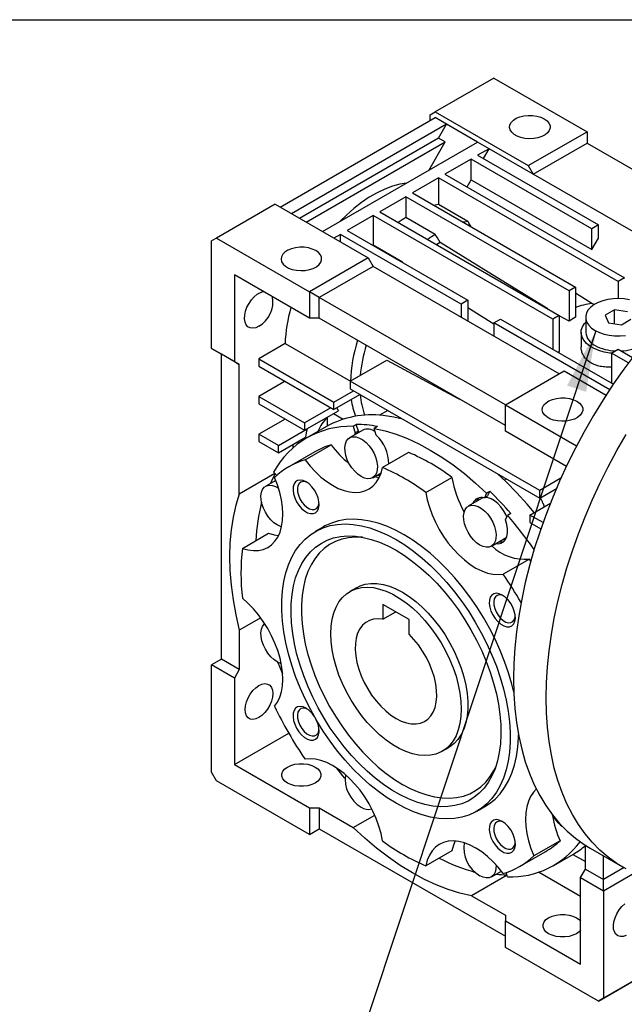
# Model space of a CAD drawing. Header units: millimetres. Extents: x 25 to 1092, y 25 to 838.
# Tile 6 of 8: x 704 to 835, y 625 to 838. Entities that reach past the tile are written whole.
import ezdxf

# ---------------------------------------------------------------- set-up
doc = ezdxf.new("R2010")
doc.units = ezdxf.units.MM
doc.header["$LTSCALE"] = 4
doc.linetypes.add('SLD-Solid', pattern=[0])
doc.layers.add('TEXT', color=140, linetype='SLD-Solid', lineweight=25)
doc.dimstyles.new('SLDDIMSTYLE0', dxfattribs={"dimtxt": 0.18, "dimasz": 13.208, "dimexe": 0, "dimexo": 0.0625, "dimgap": 0, "dimtad": 0, "dimtih": 1, "dimtoh": 1, "dimdec": 0, "dimrnd": 1e-09, "dimzin": 0, "dimdsep": 46, "dimtxsty": 'Standard', "dimsah": 1, "dimcen": 0.09, "dimadec": 0, "dimazin": 0, "dimtfac": 13.208, "dimtdec": 0, "dimtofl": 0, "dimtmove": 0, "dimatfit": 3, "dimfxl": 0, "dimfrac": 2, "dimtolj": 1, "dimtzin": 0, "dimarcsym": 0})

msp = doc.modelspace()

# ---------------------------------------------------------------- linework, layer by layer
for p, q in [((807.088, 825.546), (794.36, 818.198)), ((807.088, 825.546), (827.241, 813.912)), ((793.3, 817.585), (794.36, 818.198)), ((793.3, 816.361), (793.3, 817.585)), ((794.36, 818.198), (814.513, 806.564)), ((760.773, 797.584), (794.36, 816.973)), ((796.835, 815.544), (763.248, 796.155)), ((796.835, 815.544), (794.36, 816.973)), ((795.086, 812.515), (796.835, 815.544)), ((803.553, 811.667), (796.835, 815.544)), ((814.513, 806.564), (827.241, 813.912)), ((827.241, 813.912), (827.241, 811.462)), ((795.086, 812.515), (764.997, 795.145)), ((766.412, 794.329), (796.5, 811.698)), ((769.965, 792.277), (803.553, 811.667)), ((792.947, 805.544), (796.5, 811.698)), ((796.5, 811.698), (795.086, 812.515)), ((806.028, 810.238), (803.553, 811.667)), ((815.574, 804.727), (827.241, 811.462)), ((827.241, 811.462), (863.452, 790.558)), ((806.028, 810.238), (803.553, 808.809)), ((803.553, 808.809), (829.716, 793.706)), ((804.79, 808.095), (806.028, 810.238)), ((815.574, 804.727), (806.028, 810.238)), ((802.139, 807.993), (796.482, 804.727)), ((828.302, 792.889), (802.139, 807.993)), ((802.139, 803.502), (802.139, 807.993)), ((796.482, 804.727), (835.373, 782.276)), ((814.513, 806.564), (815.574, 804.727)), ((853.478, 782.845), (815.574, 804.727)), ((795.068, 803.911), (789.411, 800.645)), ((833.958, 781.459), (795.068, 803.911)), ((795.068, 803.911), (795.068, 798.159)), ((801.255, 801.971), (802.139, 803.502)), ((802.139, 803.502), (828.302, 788.398)), ((789.411, 800.645), (824.766, 780.235)), ((759.712, 798.196), (746.984, 790.848)), ((759.712, 798.196), (779.865, 786.562)), ((787.996, 799.829), (782.34, 796.563)), ((823.352, 779.418), (787.996, 799.829)), ((787.996, 799.829), (787.996, 795.322)), ((801.431, 794.485), (795.068, 798.159)), ((782.34, 796.563), (821.23, 774.112)), ((780.925, 795.747), (775.269, 792.481)), ((819.816, 773.295), (780.925, 795.747)), ((780.925, 795.747), (780.925, 789.343)), ((794.36, 791.649), (787.996, 795.322)), ((775.269, 792.481), (801.431, 777.377)), ((829.716, 793.706), (828.302, 792.889)), ((828.302, 788.398), (828.302, 792.889)), ((829.716, 790.848), (829.716, 793.706)), ((746.984, 790.848), (745.924, 790.236)), ((745.924, 766.964), (745.924, 790.236)), ((746.984, 790.848), (767.137, 779.214)), ((773.854, 791.665), (772.44, 790.848)), ((800.017, 776.561), (773.854, 791.665)), ((773.854, 790.032), (773.854, 791.665)), ((828.302, 788.398), (829.716, 790.848)), ((780.925, 789.343), (780.849, 789.259)), ((787.289, 785.669), (780.925, 789.343)), ((779.865, 786.562), (767.137, 779.214)), ((779.865, 786.562), (780.925, 784.725)), ((787.289, 785.669), (787.213, 785.586)), ((787.407, 785.473), (787.289, 785.669)), ((780.925, 784.725), (769.258, 777.99)), ((821.23, 761.458), (780.925, 784.725)), ((750.873, 782.887), (750.873, 764.107)), ((767.137, 773.499), (750.873, 782.887)), ((835.373, 782.276), (833.958, 781.459)), ((833.958, 781.459), (833.958, 777.744)), ((767.137, 779.214), (767.137, 773.499)), ((769.258, 777.99), (767.137, 779.214)), ((824.766, 780.235), (823.352, 779.418)), ((823.352, 779.418), (823.352, 772.881)), ((824.766, 780.235), (824.766, 773.697)), ((769.258, 773.499), (769.258, 777.99)), ((809.563, 754.722), (769.258, 777.99)), ((801.431, 777.377), (800.017, 776.561)), ((801.431, 777.377), (801.431, 772.887)), ((828.302, 776.706), (824.766, 778.899)), ((800.017, 776.561), (800.017, 773.704)), ((807.088, 772.205), (801.431, 775.723)), ((828.811, 776.436), (828.302, 776.706)), ((833.211, 775.313), (831.17, 774.135)), ((836, 774.882), (833.211, 775.313)), ((833.211, 772.325), (833.211, 775.313)), ((769.258, 773.499), (767.137, 773.499)), ((809.563, 750.231), (769.258, 773.499)), ((807.088, 772.479), (808.503, 773.295)), ((808.503, 773.295), (832.941, 759.187)), ((821.23, 774.112), (819.816, 773.295)), ((819.816, 773.295), (819.816, 766.764)), ((821.23, 774.112), (821.23, 766.36)), ((823.352, 772.881), (821.23, 774.012)), ((826.958, 773.703), (826.958, 770.437)), ((831.17, 774.135), (831.917, 772.525)), ((831.917, 772.525), (834.706, 772.094)), ((834.706, 772.094), (836.747, 773.272)), ((832.156, 758.008), (807.088, 772.479)), ((807.088, 772.479), (807.088, 769.621)), ((825.958, 770.437), (825.958, 767.317)), ((750.873, 764.107), (745.924, 766.964)), ((745.924, 766.964), (748.045, 765.74)), ((761.847, 767.992), (756.177, 764.719)), ((761.847, 767.992), (775.988, 759.829)), ((832.544, 765.948), (833.958, 766.764)), ((833.958, 766.764), (837.063, 764.972)), ((751.934, 763.494), (748.045, 765.74)), ((748.045, 699.6), (748.045, 765.74)), ((750.873, 764.107), (751.934, 763.494)), ((756.177, 764.719), (756.177, 763.086)), ((756.177, 764.719), (772.44, 755.33)), ((775.976, 759.821), (783.901, 764.397)), ((836.212, 763.83), (832.544, 765.948)), ((832.544, 765.948), (832.544, 759.416)), ((751.934, 735.392), (751.934, 763.494)), ((756.177, 763.086), (772.44, 753.697)), ((809.563, 754.722), (822.291, 762.07)), ((822.291, 762.07), (831.383, 756.821)), ((761.834, 759.82), (756.177, 756.553)), ((816.988, 736.146), (775.976, 759.821)), ((775.976, 759.821), (775.976, 758.188)), ((772.44, 755.33), (776.683, 757.78)), ((775.976, 758.188), (816.988, 734.513)), ((756.177, 756.553), (756.177, 754.92)), ((756.177, 756.553), (766.076, 750.839)), ((778.098, 756.963), (772.44, 753.697)), ((756.177, 754.92), (766.076, 749.206)), ((771.734, 754.105), (766.076, 750.839)), ((766.076, 749.206), (773.389, 753.427)), ((772.44, 753.697), (772.44, 755.33)), ((784.075, 753.513), (782.267, 752.469)), ((809.563, 749.006), (809.563, 754.722)), ((809.563, 754.722), (824.991, 745.816)), ((761.834, 751.654), (756.177, 748.388)), ((771.026, 752.053), (771.017, 752.058)), ((771.026, 750.15), (771.026, 752.053)), ((772.339, 752.821), (774.432, 751.613)), ((760.419, 745.939), (766.608, 749.511)), ((766.076, 750.839), (766.076, 749.206)), ((770.795, 750.019), (766.552, 747.57)), ((766.607, 749.512), (766.608, 749.511)), ((778.654, 749.228), (775.825, 747.595)), ((776.567, 750.075), (777.274, 750.484)), ((776.567, 750.075), (777.012, 748.579)), ((777.719, 748.988), (777.274, 750.484)), ((781.847, 750.031), (781.14, 749.623)), ((781.585, 748.127), (781.14, 749.623)), ((756.177, 748.388), (756.177, 746.755)), ((760.419, 745.939), (756.177, 748.388)), ((760.419, 744.306), (766.282, 747.69)), ((777.012, 748.579), (776.801, 748.159)), ((777.719, 748.988), (777.012, 748.579)), ((777.719, 748.988), (777.508, 748.567)), ((822.78, 741.376), (809.563, 749.006)), ((756.177, 746.755), (760.419, 744.306)), ((760.419, 744.306), (760.419, 745.939)), ((763.601, 745.441), (763.601, 746.143)), ((764.517, 746.671), (764.869, 746.468)), ((766.177, 742.803), (771.834, 746.069)), ((768.302, 744.539), (762.645, 741.273)), ((788.614, 744.408), (782.957, 741.143)), ((759.653, 739.848), (751.934, 735.392)), ((760.051, 739.427), (759.371, 740.145)), ((780.825, 738.935), (782.658, 739.993)), ((782.508, 739.906), (782.624, 739.892)), ((792.329, 735.733), (797.985, 738.998)), ((809.782, 738.672), (809.317, 738.404)), ((821.589, 738.802), (816.988, 736.146)), ((759.811, 738.347), (757.648, 737.098)), ((816.988, 734.513), (820.627, 736.614)), ((804.36, 734.388), (801.532, 732.755)), ((805.459, 735.584), (805.015, 734.601)), ((805.015, 734.601), (805.722, 735.009)), ((805.459, 735.584), (806.166, 735.992)), ((806.166, 735.992), (805.722, 735.009)), ((816.988, 734.513), (816.988, 736.146)), ((814.867, 730.838), (819.297, 733.396)), ((809.588, 729.774), (810.032, 730.756)), ((810.739, 731.165), (810.032, 730.756)), ((814.867, 730.838), (814.867, 729.205)), ((817.711, 729.196), (814.867, 730.838)), ((770.144, 728.282), (768.377, 727.262)), ((814.867, 729.205), (817.233, 727.838)), ((752.599, 723.612), (758.256, 726.877)), ((806.532, 724.095), (809.36, 725.728)), ((814.766, 721.285), (809.109, 718.019)), ((815.057, 720.858), (814.766, 721.285)), ((777.29, 715.088), (775.876, 714.271)), ((788.704, 708.219), (783.047, 711.484)), ((783.047, 711.484), (783.047, 708.253)), ((756.583, 708.544), (751.934, 705.86)), ((783.047, 708.253), (785.845, 709.869)), ((788.704, 704.987), (788.704, 708.219)), ((751.934, 705.86), (751.934, 697.355)), ((748.045, 699.6), (745.924, 698.375)), ((745.924, 675.104), (745.924, 698.375)), ((750.873, 695.518), (745.924, 698.375)), ((751.934, 697.355), (748.045, 699.6)), ((751.934, 697.355), (750.873, 695.518)), ((750.873, 695.518), (750.873, 676.737)), ((750.873, 676.737), (762.644, 683.532)), ((795.874, 679.629), (797.289, 680.446)), ((750.873, 676.737), (767.137, 667.348)), ((746.984, 673.266), (745.924, 675.104)), ((767.137, 661.633), (746.984, 673.266)), ((767.137, 667.348), (767.137, 661.633)), ((767.137, 667.348), (769.258, 667.348)), ((769.258, 667.348), (769.258, 662.857)), ((769.258, 667.348), (776.624, 663.096)), ((803.374, 666.639), (805.141, 667.659)), ((776.624, 663.096), (781.273, 665.78)), ((767.137, 661.633), (769.258, 662.857)), ((767.137, 661.633), (769.258, 662.857)), ((769.258, 662.857), (809.563, 639.59)), ((821.393, 660.23), (815.736, 656.965)), ((797.985, 658.064), (792.329, 654.799)), ((812.641, 654.668), (818.298, 657.934)), ((820.048, 654.903), (824.29, 657.352)), ((826.887, 654.085), (826.887, 659.278)), ((827.888, 658.67), (834.959, 654.588)), ((824.171, 657.283), (826.887, 655.715)), ((830.776, 651.84), (830.776, 657.003)), ((806.532, 652.428), (808.696, 653.677)), ((810.032, 652.397), (809.75, 653.347)), ((825.827, 648.163), (816.732, 653.413)), ((825.827, 652.248), (826.887, 654.085)), ((826.887, 654.085), (830.776, 651.84)), ((835.25, 654.423), (830.776, 651.84)), ((830.776, 649.39), (837.525, 653.286)), ((809.916, 652.789), (802.197, 648.333)), ((825.827, 652.248), (830.776, 649.39)), ((825.827, 633.467), (825.827, 652.248)), ((830.776, 649.39), (830.776, 651.84)), ((830.776, 649.39), (830.776, 626.119)), ((802.197, 648.333), (809.563, 644.081)), ((809.563, 644.081), (809.563, 642.856)), ((809.563, 637.14), (809.563, 642.856)), ((809.563, 642.856), (825.827, 633.467)), ((829.716, 625.507), (809.563, 637.14)), ((829.716, 625.507), (842.444, 632.854)), ((843.504, 633.467), (830.776, 626.119)), ((830.776, 626.119), (829.716, 625.507))]:
    msp.add_line(p, q)
at = {"flags": 128}
for points in [[(817.978, 816.728), (818.574, 816.3), (818.997, 815.808), (819.226, 815.275), (819.252, 814.726), (819.073, 814.187), (818.697, 813.682), (818.142, 813.236), (817.433, 812.869), (816.605, 812.599), (815.696, 812.438), (814.747, 812.393), (813.805, 812.467), (812.912, 812.657), (812.11, 812.953), (811.437, 813.341), (810.925, 813.804), (810.597, 814.319), (810.468, 814.864), (810.545, 815.411), (810.825, 815.936), (811.293, 816.414), (811.928, 816.823), (812.701, 817.143), (813.575, 817.361), (814.509, 817.464), (815.461, 817.449), (816.384, 817.317), (817.236, 817.073), (817.978, 816.728)], [(788.134, 802.766), (786.736, 802.545), (785.108, 802.115), (783.448, 801.499), (781.769, 800.701), (780.082, 799.728), (778.402, 798.586), (776.742, 797.286), (775.115, 795.836), (773.716, 794.442)], [(795.068, 798.159), (794.382, 798.026), (794.07, 797.955)], [(801.431, 794.485), (800.746, 794.352), (800.434, 794.281)], [(795.471, 789.913), (794.849, 790.885), (794.36, 791.649)], [(795.471, 789.913), (794.748, 789.446), (794.711, 789.421)], [(818.742, 775.548), (806.805, 782.917), (795.471, 789.913)], [(768.48, 788.154), (767.739, 788.498), (766.886, 788.742), (765.963, 788.875), (765.012, 788.89), (764.078, 788.786), (763.204, 788.569), (762.431, 788.249), (761.795, 787.84), (761.327, 787.362), (761.048, 786.837), (760.971, 786.289), (761.099, 785.745), (761.427, 785.229), (761.94, 784.767), (762.612, 784.378), (763.414, 784.082), (764.307, 783.893), (765.25, 783.819), (766.198, 783.864), (767.108, 784.025), (767.936, 784.295), (768.644, 784.662), (769.199, 785.108), (769.575, 785.612), (769.755, 786.152), (769.729, 786.701), (769.499, 787.234), (769.076, 787.726), (768.48, 788.154)], [(756.177, 771.741), (755.508, 771.439), (754.87, 771.319), (754.294, 771.387), (753.805, 771.639), (753.428, 772.064), (753.179, 772.642), (753.07, 773.346), (753.106, 774.143), (753.286, 774.995), (753.601, 775.864), (754.037, 776.707), (754.573, 777.486), (755.183, 778.165), (755.84, 778.711), (756.513, 779.1), (757.094, 779.296)], [(836.43, 777.484), (835.288, 777.671), (834.107, 777.744), (832.922, 777.7), (831.767, 777.541), (830.675, 777.272), (829.677, 776.901), (828.803, 776.437), (828.077, 775.895), (827.52, 775.289), (827.148, 774.638), (826.973, 773.961), (826.998, 773.275), (827.223, 772.602), (827.642, 771.961), (828.243, 771.37), (829.009, 770.846)], [(832.544, 765.892), (832.201, 765.932), (830.972, 766.153), (829.82, 766.485), (828.775, 766.919), (827.865, 767.445), (827.112, 768.048), (826.537, 768.713), (826.154, 769.423), (825.973, 770.158), (825.999, 770.902), (826.231, 771.633), (826.663, 772.333), (826.958, 772.673)], [(829.009, 770.846), (829.916, 770.404), (830.94, 770.057), (832.051, 769.815), (833.217, 769.685), (834.404, 769.671), (835.578, 769.772)], [(821.23, 766.36), (821.051, 766.173), (820.976, 766.095)], [(783.901, 764.397), (796.22, 757.793), (799.633, 755.964)], [(837.577, 765.651), (835.215, 762.458), (832.935, 759.178), (830.743, 755.819), (828.646, 752.39), (826.647, 748.9), (824.753, 745.356), (822.968, 741.769), (821.296, 738.146), (819.742, 734.499), (818.31, 730.834), (817.002, 727.163), (815.824, 723.493), (814.777, 719.835), (813.864, 716.197), (813.088, 712.589), (812.45, 709.021), (811.952, 705.499), (811.595, 702.035), (811.381, 698.636), (811.31, 695.312)], [(825.049, 755.498), (825.645, 755.07), (826.068, 754.578), (826.297, 754.045), (826.323, 753.496), (826.144, 752.956), (825.768, 752.452), (825.213, 752.006), (824.505, 751.639), (823.676, 751.368), (822.767, 751.207), (821.818, 751.163), (820.876, 751.237), (819.983, 751.426), (819.181, 751.722), (818.508, 752.11), (817.996, 752.573), (817.668, 753.089), (817.539, 753.633), (817.616, 754.18), (817.896, 754.705), (818.364, 755.184), (818.999, 755.592), (819.772, 755.913), (820.646, 756.13), (821.58, 756.233), (822.532, 756.219), (823.455, 756.086), (824.307, 755.842), (825.049, 755.498)], [(787.298, 751.652), (785.382, 752.072), (783.065, 752.403)], [(781.14, 749.623), (783.509, 749.085), (785.92, 748.342), (788.362, 747.398), (790.826, 746.256), (793.3, 744.921), (795.774, 743.4), (798.237, 741.697), (800.68, 739.822), (803.09, 737.781), (805.459, 735.584)], [(778.325, 739.182), (777.613, 739.677), (776.931, 740.318), (776.305, 741.08), (775.762, 741.932), (775.325, 742.838), (775.01, 743.761), (774.83, 744.664), (774.794, 745.51), (774.902, 746.264), (775.151, 746.896), (775.529, 747.378), (776.022, 747.692), (776.609, 747.825), (777.267, 747.772), (777.967, 747.533), (778.683, 747.12), (779.383, 746.55), (780.041, 745.844), (780.628, 745.033), (781.121, 744.15), (781.499, 743.231), (781.748, 742.313), (781.856, 741.434), (781.82, 740.629), (781.64, 739.933), (781.325, 739.373), (780.888, 738.973), (780.345, 738.748), (779.719, 738.708), (779.037, 738.855), (778.325, 739.182)], [(818.381, 691.23), (818.452, 694.554), (818.667, 697.953), (819.023, 701.417), (819.521, 704.938), (820.159, 708.507), (820.935, 712.115), (821.848, 715.753), (822.895, 719.411), (824.073, 723.081), (825.381, 726.752), (826.813, 730.417), (828.367, 734.064), (830.039, 737.687), (831.824, 741.274), (833.718, 744.818), (835.717, 748.308)], [(766.177, 742.803), (767.265, 741.445), (768.418, 740.198), (769.622, 739.078), (770.86, 738.101), (772.115, 737.279), (773.373, 736.623), (774.614, 736.142), (775.825, 735.841), (776.988, 735.726), (778.087, 735.798), (779.11, 736.055), (780.042, 736.494), (780.87, 737.11), (781.584, 737.894), (782.175, 738.836), (782.635, 739.924), (782.957, 741.143)], [(752.599, 723.612), (753.816, 723.282), (754.988, 723.136), (756.099, 723.177), (757.135, 723.404), (758.082, 723.813), (758.929, 724.401), (759.662, 725.158), (760.274, 726.075), (760.756, 727.139), (761.101, 728.338), (761.305, 729.654), (761.366, 731.071), (761.281, 732.569), (761.054, 734.13), (760.686, 735.732), (760.183, 737.355), (759.55, 738.977)], [(766.393, 738.043), (765.741, 738.331), (765.124, 738.428), (764.575, 738.328), (764.124, 738.037), (763.796, 737.57), (763.607, 736.952), (763.569, 736.217), (763.683, 735.404), (763.943, 734.558), (764.336, 733.723), (764.839, 732.945), (765.426, 732.266), (766.065, 731.722), (766.721, 731.343), (767.36, 731.149), (767.947, 731.151), (768.45, 731.348), (768.842, 731.73), (769.103, 732.276), (769.217, 732.957), (769.178, 733.736), (768.99, 734.571), (768.662, 735.418), (768.211, 736.229), (767.662, 736.963), (767.045, 737.578), (766.393, 738.043)], [(781.212, 739.159), (781.482, 739.107), (782.262, 739.01)], [(781.8, 739.498), (782.279, 739.471), (782.473, 739.487)], [(812.019, 735.688), (809.703, 738.032), (807.787, 739.824)], [(760.148, 728.685), (759.436, 729.18), (758.753, 729.821), (758.128, 730.583), (757.585, 731.435), (757.147, 732.341), (756.832, 733.264), (756.653, 734.167), (756.617, 735.013), (756.725, 735.767), (756.973, 736.399), (757.352, 736.881), (757.845, 737.195), (758.432, 737.328), (759.089, 737.275), (759.79, 737.036), (760.404, 736.692)], [(766.644, 737.885), (766.287, 738.019), (765.739, 738.085), (765.263, 737.96), (764.887, 737.653), (764.636, 737.182), (764.526, 736.577), (764.563, 735.877), (764.745, 735.125), (765.061, 734.368), (765.49, 733.655), (766.006, 733.029), (766.577, 732.531), (767.166, 732.191), (767.736, 732.03), (768.253, 732.06), (768.682, 732.278), (768.998, 732.67), (769.18, 733.212), (769.21, 733.439)], [(751.934, 735.392), (751.175, 732.954), (750.581, 730.37), (750.155, 727.65), (749.898, 724.806), (749.813, 721.851), (749.898, 718.796), (750.155, 715.657), (750.581, 712.445), (751.175, 709.175), (751.934, 705.86)], [(792.329, 735.733), (792.651, 734.142), (793.11, 732.523), (793.701, 730.899), (794.416, 729.29), (795.244, 727.718), (796.176, 726.203), (797.198, 724.765), (798.298, 723.424), (799.461, 722.196), (800.671, 721.099), (801.913, 720.147), (803.17, 719.351), (804.426, 718.723), (805.664, 718.271), (806.867, 718.001), (808.021, 717.917), (809.109, 718.019)], [(803.78, 734.577), (803.427, 734.15), (803.215, 733.727)], [(809.884, 730.428), (809.656, 730.943), (809.163, 731.826), (808.576, 732.637), (807.919, 733.342), (807.218, 733.913), (806.503, 734.326), (805.802, 734.564), (805.144, 734.618), (804.557, 734.485), (804.36, 734.388)], [(815.816, 731.386), (814.274, 733.206), (812.019, 735.688)], [(804.032, 724.342), (803.32, 724.837), (802.638, 725.478), (802.012, 726.24), (801.469, 727.091), (801.031, 727.997), (800.716, 728.921), (800.537, 729.824), (800.501, 730.67), (800.609, 731.424), (800.858, 732.055), (801.236, 732.538), (801.729, 732.852), (802.316, 732.985), (802.973, 732.931), (803.674, 732.693), (804.39, 732.28), (805.09, 731.709), (805.748, 731.004), (806.335, 730.193), (806.828, 729.31), (807.206, 728.391), (807.455, 727.472), (807.563, 726.593), (807.527, 725.789), (807.347, 725.093), (807.032, 724.533), (806.594, 724.133), (806.052, 723.908), (805.426, 723.868), (804.744, 724.015), (804.032, 724.342)], [(787.643, 726.55), (785.748, 727.559), (783.865, 728.396), (782.004, 729.053), (780.176, 729.529), (778.391, 729.819), (776.661, 729.922), (774.996, 729.837), (773.404, 729.566), (771.897, 729.109), (770.481, 728.47), (770.144, 728.282)], [(761.09, 728.289), (760.859, 728.358), (760.148, 728.685)], [(785.875, 725.529), (787.77, 724.352), (789.653, 723.013), (791.514, 721.522), (793.342, 719.887), (795.127, 718.116), (796.857, 716.222), (798.522, 714.215), (800.114, 712.106), (801.621, 709.908), (803.037, 707.635), (804.351, 705.298), (805.558, 702.913), (806.648, 700.493), (807.617, 698.052), (808.458, 695.604), (809.167, 693.164), (809.739, 690.747), (810.171, 688.366), (810.461, 686.035), (810.606, 683.768), (810.606, 681.579), (810.461, 679.48), (810.171, 677.483), (809.739, 675.601), (809.167, 673.844), (808.458, 672.222), (807.617, 670.746), (806.648, 669.424), (805.558, 668.262), (804.351, 667.27), (803.037, 666.451), (801.621, 665.812), (800.114, 665.355), (798.522, 665.084), (796.857, 664.999), (795.127, 665.102), (793.342, 665.392), (791.514, 665.868), (789.653, 666.525), (787.77, 667.361), (785.875, 668.371), (783.981, 669.549), (782.097, 670.887), (780.236, 672.378), (778.408, 674.014), (776.624, 675.784), (774.894, 677.678), (773.228, 679.686), (771.637, 681.794), (770.129, 683.992), (768.714, 686.266), (767.399, 688.602), (766.193, 690.987), (765.102, 693.408), (764.133, 695.849), (763.292, 698.297), (762.583, 700.736), (762.011, 703.154), (761.579, 705.535), (761.29, 707.866), (761.145, 710.132), (761.145, 712.322), (761.29, 714.421), (761.579, 716.417), (762.011, 718.3), (762.583, 720.057), (763.292, 721.678), (764.133, 723.154), (765.102, 724.477), (766.193, 725.638), (767.399, 726.631), (768.714, 727.449), (770.129, 728.089), (771.637, 728.545), (773.228, 728.817), (774.894, 728.901), (776.624, 728.798), (778.408, 728.508), (780.236, 728.033), (782.097, 727.375), (783.981, 726.539), (785.875, 725.529)], [(807.507, 724.658), (807.983, 724.63), (808.617, 724.752), (809.156, 725.062), (809.58, 725.548), (809.873, 726.191), (810.023, 726.967), (810.024, 727.845), (809.877, 728.793), (809.588, 729.774)], [(758.256, 726.877), (759.473, 726.547), (760.449, 726.413)], [(785.875, 723.206), (787.682, 722.08), (789.477, 720.796), (791.249, 719.36), (792.987, 717.783), (794.681, 716.074), (796.318, 714.244), (797.89, 712.305), (799.385, 710.269), (800.796, 708.148), (802.112, 705.957), (803.325, 703.709), (804.428, 701.418), (805.414, 699.099), (806.276, 696.766), (807.009, 694.435), (807.608, 692.119), (808.07, 689.834), (808.392, 687.594), (808.572, 685.413), (808.608, 683.305), (808.5, 681.283), (808.249, 679.361), (807.857, 677.549), (807.326, 675.86), (806.659, 674.305), (805.86, 672.892), (804.936, 671.632), (803.891, 670.532), (802.732, 669.599), (801.466, 668.839), (800.102, 668.256), (798.648, 667.855), (797.113, 667.638), (795.507, 667.606), (793.84, 667.76), (792.123, 668.098), (790.366, 668.619), (788.581, 669.319), (786.779, 670.193), (784.971, 671.237), (783.169, 672.443), (781.384, 673.804), (779.627, 675.312), (777.91, 676.956), (776.243, 678.727), (774.637, 680.613), (773.103, 682.602), (771.648, 684.682), (770.284, 686.84), (769.019, 689.061), (767.86, 691.332), (766.814, 693.639), (765.89, 695.967), (765.092, 698.301), (764.425, 700.626), (763.893, 702.929), (763.501, 705.193), (763.25, 707.405), (763.143, 709.551), (763.179, 711.618), (763.358, 713.592), (763.68, 715.46), (764.142, 717.212), (764.741, 718.835), (765.475, 720.32), (766.337, 721.658), (767.322, 722.839), (768.425, 723.856), (769.639, 724.704), (770.955, 725.375), (772.365, 725.868), (773.86, 726.177), (775.432, 726.302), (777.07, 726.24), (778.763, 725.994), (780.501, 725.564), (782.274, 724.954), (784.069, 724.166), (785.875, 723.206)], [(778.634, 726.019), (777.102, 726.061), (775.574, 725.924), (774.121, 725.605), (772.753, 725.105), (771.48, 724.428), (770.31, 723.578), (769.249, 722.56), (768.306, 721.382), (767.485, 720.051), (766.794, 718.575), (766.234, 716.964), (765.812, 715.228), (765.529, 713.38), (765.387, 711.43), (765.387, 709.391), (765.529, 707.278), (765.812, 705.102), (766.234, 702.879), (766.794, 700.623), (767.485, 698.348), (768.306, 696.069), (769.249, 693.802), (770.31, 691.56), (771.48, 689.358), (772.753, 687.211), (774.121, 685.133), (775.574, 683.136), (777.102, 681.234), (778.697, 679.439), (780.348, 677.764), (782.043, 676.218), (783.773, 674.812), (785.525, 673.554), (787.289, 672.454), (789.053, 671.518), (790.806, 670.752), (792.535, 670.161), (794.231, 669.749), (795.881, 669.519), (797.476, 669.473), (799.005, 669.609), (800.458, 669.929), (801.825, 670.428), (803.098, 671.106), (804.269, 671.956), (805.329, 672.973), (806.273, 674.151), (807.093, 675.483), (807.427, 676.143)], [(811.367, 692.415), (810.935, 694.185), (810.226, 696.624), (809.385, 699.072), (808.416, 701.513), (807.325, 703.934), (806.119, 706.319), (804.804, 708.655), (803.389, 710.929), (801.881, 713.127), (800.29, 715.235), (798.624, 717.243), (796.894, 719.137), (795.11, 720.907), (793.282, 722.543), (791.421, 724.034), (789.537, 725.372), (787.643, 726.55)], [(808.214, 725.066), (808.69, 725.039), (809.234, 725.13)], [(771.733, 705.114), (771.806, 706.725), (772.022, 708.235), (772.382, 709.629), (772.879, 710.893), (773.51, 712.014), (774.268, 712.98), (775.145, 713.782), (776.132, 714.411), (777.219, 714.862), (778.394, 715.128), (779.647, 715.208), (780.963, 715.1), (782.33, 714.806), (783.734, 714.329), (785.159, 713.674), (786.591, 712.847), (788.017, 711.856), (789.42, 710.713), (790.787, 709.429), (792.103, 708.017), (793.356, 706.491), (794.532, 704.867), (795.619, 703.162), (796.606, 701.393), (797.482, 699.579), (798.24, 697.737), (798.871, 695.888), (799.369, 694.049), (799.728, 692.241), (799.945, 690.48), (800.017, 688.786), (799.945, 687.176), (799.728, 685.666), (799.369, 684.272), (798.871, 683.008), (798.24, 681.887), (797.482, 680.92), (796.606, 680.118), (795.619, 679.489), (794.532, 679.039), (793.356, 678.773), (792.103, 678.693), (790.787, 678.801), (789.42, 679.094), (788.017, 679.571), (786.591, 680.227), (785.159, 681.054), (783.734, 682.044), (782.33, 683.187), (780.963, 684.471), (779.647, 685.884), (778.394, 687.41), (777.219, 689.033), (776.132, 690.739), (775.145, 692.507), (774.268, 694.322), (773.51, 696.163), (772.879, 698.013), (772.382, 699.851), (772.022, 701.66), (771.806, 703.42), (771.733, 705.114)], [(777.29, 715.088), (778.078, 715.476), (779.21, 715.834), (780.426, 716.007), (781.712, 715.994), (783.056, 715.793), (784.443, 715.407), (785.859, 714.84), (787.289, 714.097)], [(759.55, 689.4), (760.183, 690.291), (760.686, 691.333), (761.054, 692.51), (761.281, 693.808), (761.366, 695.21), (761.305, 696.696), (761.101, 698.248), (760.756, 699.845), (760.274, 701.466), (759.662, 703.089), (758.929, 704.694), (758.082, 706.258), (757.135, 707.761), (756.099, 709.185), (754.988, 710.508), (753.816, 711.716), (752.599, 712.79)], [(787.289, 714.097), (788.72, 713.188), (790.136, 712.12), (791.523, 710.904), (792.866, 709.554), (794.153, 708.083), (795.368, 706.506), (796.501, 704.84), (797.539, 703.101), (798.473, 701.307), (799.291, 699.477), (799.986, 697.629), (800.551, 695.783), (800.98, 693.957), (801.268, 692.17), (801.413, 690.44), (801.413, 688.786), (801.268, 687.224), (800.98, 685.77), (800.551, 684.439), (799.986, 683.245), (799.291, 682.2), (798.473, 681.314), (797.539, 680.598), (797.289, 680.446)], [(808.893, 713.508), (808.241, 713.797), (807.624, 713.894), (807.075, 713.794), (806.624, 713.502), (806.296, 713.035), (806.107, 712.417), (806.069, 711.682), (806.183, 710.87), (806.443, 710.023), (806.836, 709.188), (807.339, 708.41), (807.926, 707.731), (808.565, 707.188), (809.221, 706.808), (809.86, 706.614), (810.447, 706.616), (810.95, 706.813), (811.342, 707.195), (811.603, 707.741), (811.717, 708.422), (811.678, 709.201), (811.49, 710.036), (811.162, 710.883), (810.711, 711.695), (810.162, 712.428), (809.545, 713.044), (808.893, 713.508)], [(809.144, 713.351), (808.787, 713.484), (808.239, 713.55), (807.763, 713.425), (807.387, 713.118), (807.136, 712.647), (807.026, 712.043), (807.063, 711.342), (807.245, 710.59), (807.561, 709.834), (807.99, 709.12), (808.506, 708.494), (809.077, 707.996), (809.666, 707.656), (810.236, 707.496), (810.753, 707.525), (811.182, 707.743), (811.498, 708.135), (811.68, 708.677), (811.71, 708.905)], [(760.148, 699), (759.436, 699.495), (758.753, 700.136), (758.128, 700.898), (757.585, 701.749), (757.147, 702.655), (756.832, 703.579), (756.653, 704.482), (756.617, 705.328), (756.725, 706.082), (756.973, 706.713), (757.352, 707.196), (757.453, 707.281)], [(783.047, 708.253), (782.001, 708.361), (781.019, 708.282), (780.116, 708.017), (779.307, 707.572), (778.606, 706.953), (778.023, 706.17), (777.569, 705.236), (777.251, 704.167), (777.075, 702.98), (777.042, 701.694), (777.153, 700.33), (777.408, 698.911), (777.8, 697.46), (778.325, 696.001), (778.974, 694.557), (779.735, 693.153), (780.597, 691.81), (781.545, 690.552), (782.564, 689.398), (783.637, 688.368), (784.747, 687.478), (785.875, 686.743), (787.003, 686.176), (788.113, 685.784), (789.186, 685.575), (790.205, 685.552), (791.153, 685.716), (792.015, 686.064), (792.777, 686.589), (793.425, 687.284), (793.95, 688.138), (794.343, 689.135), (794.597, 690.26), (794.709, 691.495), (794.676, 692.819), (794.499, 694.21), (794.181, 695.647), (793.727, 697.105), (793.145, 698.56), (792.443, 699.989), (791.635, 701.368), (790.732, 702.675), (789.749, 703.888), (788.704, 704.987)], [(761.033, 698.619), (760.859, 698.673), (760.148, 699)], [(761.333, 696.33), (760.538, 698.306), (760.305, 698.913)], [(756.177, 686.943), (755.508, 686.644), (754.873, 686.534), (754.303, 686.619), (753.827, 686.894), (753.469, 687.345), (753.247, 687.95), (753.171, 688.679), (753.247, 689.494), (753.469, 690.356), (753.827, 691.221), (754.303, 692.045), (754.873, 692.788), (755.508, 693.411), (756.177, 693.884), (756.845, 694.183), (757.481, 694.293), (758.05, 694.209), (758.526, 693.934), (758.884, 693.482), (759.107, 692.877), (759.182, 692.149), (759.107, 691.333), (758.884, 690.471), (758.526, 689.606), (758.05, 688.782), (757.481, 688.04), (756.845, 687.416), (756.177, 686.943)], [(811.31, 695.312), (811.381, 692.07), (811.595, 688.918), (811.952, 685.866), (812.45, 682.919), (813.088, 680.087), (813.864, 677.375), (814.777, 674.792), (815.824, 672.342), (817.002, 670.034), (818.31, 667.871), (819.742, 665.861), (821.296, 664.007), (822.968, 662.315), (824.753, 660.789), (826.647, 659.432), (827.888, 658.67)], [(766.393, 688.966), (765.741, 689.254), (765.124, 689.351), (764.575, 689.251), (764.124, 688.96), (763.796, 688.492), (763.607, 687.875), (763.569, 687.14), (763.683, 686.327), (763.943, 685.48), (764.336, 684.646), (764.839, 683.868), (765.426, 683.189), (766.065, 682.645), (766.721, 682.266), (767.36, 682.072), (767.947, 682.073), (768.45, 682.27), (768.842, 682.652), (769.103, 683.198), (769.217, 683.879), (769.178, 684.659), (768.99, 685.494), (768.662, 686.34), (768.628, 686.41)], [(835.717, 654.167), (833.718, 655.35), (831.824, 656.707), (830.039, 658.233), (828.367, 659.925), (826.813, 661.779), (825.381, 663.789), (824.073, 665.952), (822.895, 668.26), (821.848, 670.71), (820.935, 673.293), (820.159, 676.005), (819.521, 678.837), (819.023, 681.784), (818.667, 684.836), (818.452, 687.988), (818.381, 691.23)], [(766.644, 688.808), (766.287, 688.941), (765.739, 689.007), (765.263, 688.882), (764.887, 688.575), (764.636, 688.104), (764.526, 687.5), (764.563, 686.8), (764.745, 686.048), (765.061, 685.291), (765.49, 684.577), (766.006, 683.952), (766.577, 683.453), (767.166, 683.113), (767.736, 682.953), (768.253, 682.983), (768.682, 683.2), (768.998, 683.593), (769.18, 684.134), (769.21, 684.362)], [(805.141, 667.659), (806.119, 668.29), (807.325, 669.283), (808.416, 670.444), (809.385, 671.767), (810.226, 673.243), (810.935, 674.864), (811.507, 676.621), (811.939, 678.504), (812.228, 680.5), (812.373, 682.599), (812.389, 683.236)], [(768.374, 676.227), (768.968, 675.797), (769.381, 675.302), (769.592, 674.767), (769.592, 674.217), (769.381, 673.682), (768.968, 673.187), (768.374, 672.757), (767.63, 672.415), (766.773, 672.176), (765.845, 672.054), (764.893, 672.054), (763.965, 672.176), (763.108, 672.415), (762.364, 672.757), (761.77, 673.187), (761.358, 673.682), (761.146, 674.217), (761.146, 674.767), (761.358, 675.302), (761.77, 675.797), (762.364, 676.227), (763.108, 676.569), (763.965, 676.808), (764.893, 676.93), (765.845, 676.93), (766.773, 676.808), (767.63, 676.569), (768.374, 676.227)], [(782.957, 660.209), (782.635, 661.8), (782.175, 663.418), (781.584, 665.042), (780.87, 666.651), (780.042, 668.224), (779.11, 669.739), (778.087, 671.176), (776.988, 672.518), (775.825, 673.745), (774.614, 674.842), (773.373, 675.795), (772.115, 676.59), (770.86, 677.218), (769.622, 677.67), (768.418, 677.94), (767.265, 678.025), (766.177, 677.922)], [(774.793, 673.819), (774.384, 674.324), (773.068, 676.003)], [(816.255, 671.451), (815.623, 670.784), (815.012, 669.867), (814.53, 668.802), (814.185, 667.604), (813.981, 666.287), (813.92, 664.871), (814.004, 663.372), (814.232, 661.811), (814.6, 660.209), (815.103, 658.586), (815.736, 656.965)], [(808.893, 664.431), (808.241, 664.719), (807.624, 664.816), (807.075, 664.716), (806.624, 664.425), (806.296, 663.958), (806.107, 663.34), (806.069, 662.605), (806.183, 661.792), (806.443, 660.946), (806.836, 660.111), (807.339, 659.333), (807.926, 658.654), (808.565, 658.11), (809.221, 657.731), (809.86, 657.537), (810.447, 657.539), (810.95, 657.736), (811.342, 658.118), (811.603, 658.664), (811.717, 659.345), (811.678, 660.124), (811.49, 660.959), (811.162, 661.805), (810.711, 662.617), (810.162, 663.351), (809.545, 663.966), (808.893, 664.431)], [(809.144, 664.273), (808.787, 664.407), (808.239, 664.472), (807.763, 664.348), (807.387, 664.04), (807.136, 663.57), (807.026, 662.965), (807.063, 662.265), (807.245, 661.513), (807.561, 660.756), (807.99, 660.043), (808.506, 659.417), (809.077, 658.918), (809.666, 658.578), (810.236, 658.418), (810.753, 658.448), (811.182, 658.666), (811.498, 659.058), (811.68, 659.6), (811.71, 659.827)], [(802.197, 648.333), (799.707, 648.894), (797.172, 649.671), (794.604, 650.662), (792.013, 651.862), (789.411, 653.265), (786.809, 654.866), (784.218, 656.658), (781.649, 658.633), (779.114, 660.782), (776.624, 663.096)], [(809.109, 653.138), (808.021, 654.497), (806.867, 655.744), (805.664, 656.863), (804.426, 657.841), (803.17, 658.663), (801.913, 659.319), (800.671, 659.8), (799.461, 660.1), (798.298, 660.215), (797.198, 660.144), (796.176, 659.887), (795.244, 659.447), (794.416, 658.831), (793.701, 658.047), (793.11, 657.105), (792.651, 656.018), (792.329, 654.799)], [(798.68, 660.197), (798.308, 659.283), (797.985, 658.064)], [(807.558, 655.019), (807.563, 654.927), (807.527, 654.123), (807.347, 653.426), (807.032, 652.867), (806.594, 652.466), (806.052, 652.241), (805.426, 652.202), (804.744, 652.348), (804.032, 652.676)], [(835.743, 639.704), (835.086, 639.492), (834.476, 639.466), (833.94, 639.627), (833.505, 639.967), (833.189, 640.472), (833.009, 641.116), (832.973, 641.871), (833.082, 642.701), (833.331, 643.566), (833.708, 644.427), (834.197, 645.243), (834.773, 645.977), (835.411, 646.593)], [(825.827, 640.846), (825.536, 640.53), (824.943, 640.101), (824.199, 639.758), (823.341, 639.52), (822.413, 639.398), (821.462, 639.398), (820.534, 639.52), (819.676, 639.758), (818.932, 640.101), (818.339, 640.53), (817.926, 641.025), (817.714, 641.561), (817.714, 642.11), (817.926, 642.646), (818.339, 643.141), (818.932, 643.571), (819.676, 643.913), (820.534, 644.151), (821.462, 644.274), (822.413, 644.274), (823.341, 644.151), (824.199, 643.913), (824.943, 643.571)], [(824.943, 643.571), (825.536, 643.141), (825.827, 642.825)]]:
    msp.add_lwpolyline(points, dxfattribs=at)
for centre, radius, start, end in [((803.153, 770.929), 28.719, 121.85421, 125.75469), ((809.517, 767.255), 28.719, 121.85421, 125.75469), ((752.978, 777.112), 6.252, 300.77435, 9.17828), ((794.784, 766.705), 32.962, 163.93819, 177.76158), ((830.198, 761.949), 14.878, 97.32353, 111.41375), ((835.603, 753.292), 23.104, 117.97212, 122.0225), ((830.472, 770.794), 3.531, 185.79576, 245.52438), ((810.172, 758.363), 34.214, 162.40239, 177.54588), ((810.786, 758.194), 32.787, 163.23977, 174.98142), ((833.725, 776.456), 10.051, 242.01495, 267.85032), ((834.371, 775.712), 9.302, 271.21665, 301.5846), ((793.199, 758.16), 17.168, 187.70014, 200.16558), ((794.872, 758.25), 16.805, 184.35792, 200.10351), ((785.131, 759.26), 13.111, 203.30939, 206.41713), ((777.521, 745.507), 9.221, 134.77639, 157.9563), ((780.609, 732.27), 20.282, 83.04384, 118.93984), ((776.056, 731.106), 18.976, 88.45613, 151.55462), ((773.211, 747.39), 6.935, 162.1909, 177.52111), ((776.987, 724.252), 26.234, 79.32322, 89.37255), ((779.711, 746.886), 2.57, 49.76278, 114.28875), ((775.846, 741.884), 8.48, 0.32994, 47.40849), ((776.755, 729.869), 16.931, 106.89866, 119.95216), ((790.014, 759.44), 22.568, 216.33393, 230.80781), ((771.064, 726.689), 16.839, 106.87256, 133.13819), ((769.943, 701.243), 47.031, 53.39672, 66.60866), ((764.286, 697.977), 47.031, 53.39672, 66.60866), ((782.611, 727.874), 25.857, 152.48331, 157.65688), ((821.764, 743.124), 24.134, 189.84334, 208.84462), ((804.449, 732.616), 2.065, 74.0916, 160.09706), ((750.891, 679.049), 79.359, 41.04939, 45.85154), ((795.302, 723.652), 39.816, 165.52696, 177.63136), ((743.997, 673.278), 87.547, 34.91025, 41.03698), ((808.474, 727.245), 1.757, 300.29762, 322.50931), ((799.329, 718.201), 47.042, 173.3951, 186.6049), ((813.805, 731.634), 10.394, 226.15779, 275.3057), ((737.96, 669.294), 86.234, 29.58818, 34.40469), ((837.382, 726.684), 86.301, 205.59624, 214.40376), ((763.48, 684.236), 5.555, 33.22963, 58.36703), ((782.046, 673.682), 7.202, 172.70176, 238.89406), ((779.821, 669.639), 2.597, 234.82865, 287.76341), ((826.402, 669.615), 7.702, 206.84218, 234.12477), ((842.065, 669.291), 22.571, 189.19335, 203.66602), ((811, 697.964), 47.031, 233.39672, 246.60866), ((807.595, 658.759), 7.05, 171.38705, 239.64116), ((810.611, 671.179), 18.79, 268.23623, 323.66594), ((809.83, 672.579), 16.917, 300.03675, 313.11767), ((815.298, 672.92), 17.978, 300.01119, 310.13796), ((813.709, 691.751), 39.806, 242.37028, 254.47897), ((804.222, 669.253), 16.839, 286.87256, 313.13819), ((811.028, 678.729), 25.927, 262.35547, 267.51656)]:
    msp.add_arc(centre, radius, start, end)
for points, knots in [([(802.175, 793.276), (802.09, 793.414), (801.843, 793.818), (801.595, 794.22), (801.431, 794.485)], [0, 0, 0, 0, 0.34296463, 1, 1, 1, 1]), ([(828.302, 763.688), (828.01, 763.866), (827.426, 764.22), (826.76, 764.915), (826.283, 765.703), (826, 766.517), (825.982, 767.065), (825.974, 767.318)], [0, 0, 0, 0, 0.2062094, 0.4124382, 0.6183739, 0.8243515, 1, 1, 1, 1]), ([(832.544, 762.927), (832.257, 762.912), (831.519, 762.873), (830.394, 762.989), (829.244, 763.247), (828.601, 763.548), (828.302, 763.688)], [0, 0, 0, 0, 0.1813815, 0.4662153, 0.7509631, 1, 1, 1, 1]), ([(817.994, 732.644), (817.903, 732.907), (817.69, 733.527), (817.343, 734.21), (817.144, 734.603)], [0, 0, 0, 0, 0.4250772, 1, 1, 1, 1])]:
    msp.add_open_spline(points, degree=3, knots=knots)
at = {"layer": 'TEXT'}
msp.add_line((25.4, 838.2), (1092.2, 838.2), dxfattribs=at)

# ---------------------------------------------------------------- leaders
msp.add_leader([(829.156, 770.763), (766.334, 581.697), (740.934, 581.697)], dimstyle='SLDDIMSTYLE0', dxfattribs=at)

doc.saveas('drawing.dxf')
